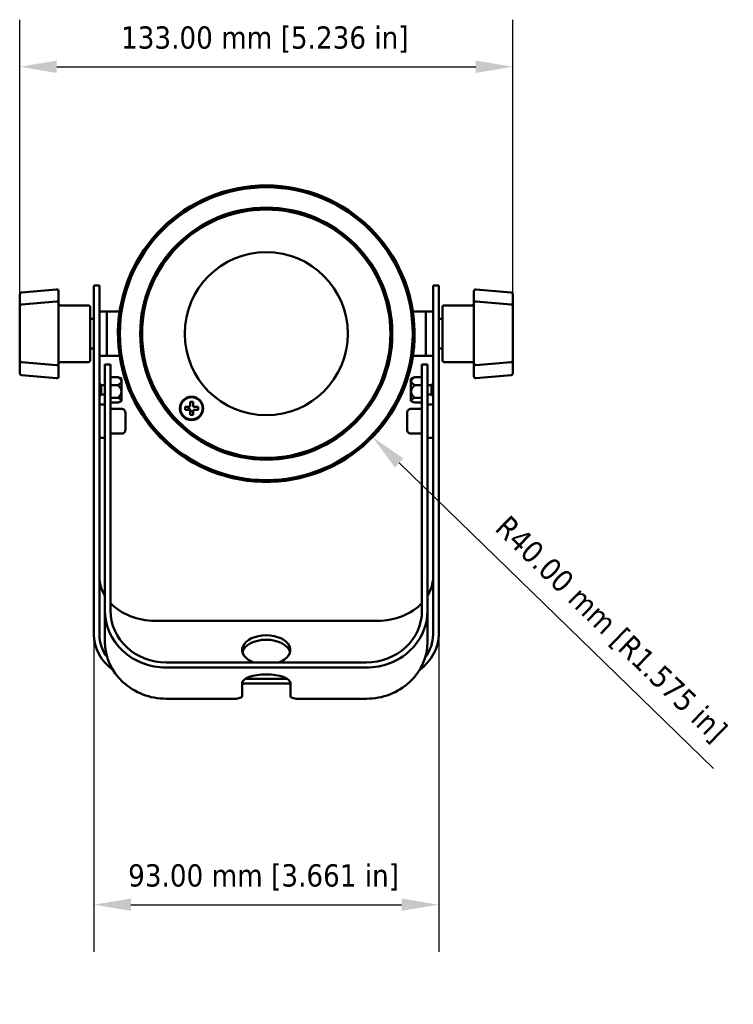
# Model space of a CAD drawing. Header units: millimetres. Extents: x 20 to 1098, y 20 to 844.
# Tile 8 of 20: x 492 to 685, y 276 to 542. Entities that reach past the tile are written whole.
import ezdxf

# ---------------------------------------------------------------- set-up
doc = ezdxf.new("R2010")
doc.units = ezdxf.units.MM
doc.header["$LTSCALE"] = 4
doc.layers.add('Dimension (ISO)', color=7, linetype='Continuous', lineweight=25)
doc.layers.add('Visible (ISO)', color=7, linetype='Continuous', lineweight=50)
doc.styles.add('Note Text (ANSI)', font='tahoma.ttf')
doc.dimstyles.new('Default (ISO)', dxfattribs={"dimscale": 4, "dimtxt": 1.5, "dimasz": 2.5, "dimexe": 3.175, "dimexo": 0, "dimgap": 0.762, "dimtad": 1, "dimrnd": 1e-08, "dimzin": 0, "dimdsep": 46, "dimtxsty": 'Note Text (ANSI)', "dimcen": 0.09, "dimdle": 10, "dimclrd": 256, "dimclre": 256, "dimclrt": 256, "dimazin": 0, "dimtfac": 2.3368, "dimtmove": 0, "dimatfit": 3, "dimfxl": 1, "dimtolj": 1, "dimtzin": 0, "dimlwd": -1, "dimlwe": -1, "dimarcsym": 0})

# ---------------------------------------------------------------- blocks, each defined once
blk = doc.blocks.new('*D8')
at = {"layer": 'Defpoints', "color": 0, "transparency": 16777216}
for p in [(512.3, 384.28), (605.3, 384.28), (605.3, 303.31)]:
    blk.add_point(p, dxfattribs=at)
at = {"layer": 'Dimension (ISO)', "transparency": 16777216}
for p, q in [((512.3, 384.28), (512.3, 290.61)), ((605.3, 384.28), (605.3, 290.61)), ((522.3, 303.31), (595.3, 303.31))]:
    blk.add_line(p, q, dxfattribs=at)
for points in [[(522.3, 304.98), (522.3, 301.65), (512.3, 303.31)], [(595.3, 304.98), (595.3, 301.65), (605.3, 303.31)]]:
    blk.add_solid(points, dxfattribs=at)
at = {"layer": 'Dimension (ISO)', "transparency": 16777216, "insert": (521.55, 314.21), "char_height": 6, "attachment_point": 1, "style": 'Note Text (ANSI)'}
blk.add_mtext('\\A1;93.00 mm [3.661 in]', dxfattribs=at)
blk = doc.blocks.new('*D9')
at = {"layer": 'Defpoints', "color": 0, "transparency": 16777216}
for p in [(558.8, 457.35), (587.47, 429.46)]:
    blk.add_point(p, dxfattribs=at)
at = {"layer": 'Dimension (ISO)', "transparency": 16777216}
blk.add_line((679.4, 340.05), (594.64, 422.49), dxfattribs=at)
blk.add_solid([(595.8, 423.68), (593.48, 421.29), (587.47, 429.46)], dxfattribs=at)
at = {"layer": 'Dimension (ISO)', "transparency": 16777216, "insert": (624.31, 408.83), "char_height": 6, "attachment_point": 1, "rotation": 315.7935, "style": 'Note Text (ANSI)'}
blk.add_mtext('\\A1;R40.00 mm [R1.575 in]', dxfattribs=at)
blk = doc.blocks.new('*D10')
at = {"layer": 'Defpoints', "color": 0, "transparency": 16777216}
for p in [(625.3, 529.36), (492.3, 464.71), (625.3, 464.71)]:
    blk.add_point(p, dxfattribs=at)
at = {"layer": 'Dimension (ISO)', "transparency": 16777216}
for p, q in [((492.3, 464.71), (492.3, 542.06)), ((625.3, 464.71), (625.3, 542.06)), ((502.3, 529.36), (615.3, 529.36))]:
    blk.add_line(p, q, dxfattribs=at)
for points in [[(502.3, 531.02), (502.3, 527.69), (492.3, 529.36)], [(615.3, 531.02), (615.3, 527.69), (625.3, 529.36)]]:
    blk.add_solid(points, dxfattribs=at)
at = {"layer": 'Dimension (ISO)', "transparency": 16777216, "insert": (519.62, 540.25), "char_height": 6, "attachment_point": 1, "style": 'Note Text (ANSI)'}
blk.add_mtext('\\A1;133.00 mm [5.236 in]', dxfattribs=at)

msp = doc.modelspace()

# ---------------------------------------------------------------- linework, layer by layer
at = {"layer": 'Visible (ISO)'}
for p, q in [((512.3, 470.3484), (512.3, 449.4993)), ((512.3, 470.3484), (513.8, 470.3484)), ((513.8, 449.4993), (513.8, 470.3484)), ((603.8, 470.3484), (603.8, 449.4993)), ((605.3, 470.3484), (603.8, 470.3484)), ((605.3, 449.4993), (605.3, 470.3484)), ((492.7564, 468.4534), (502.2564, 469.2845)), ((502.8, 468.7864), (502.8, 467.979)), ((502.8, 465.5443), (502.8, 467.979)), ((614.8, 467.979), (614.8, 468.7864)), ((614.8, 467.979), (614.8, 465.5443)), ((624.8436, 468.4534), (615.3436, 469.2845)), ((492.3, 465.8826), (492.3, 467.4056)), ((492.3, 465.8826), (492.3, 464.8888)), ((492.3, 464.713), (492.3, 464.8888)), ((492.7564, 465.2113), (502.2564, 466.0424)), ((502.8, 465.5443), (502.8, 461.7024)), ((510.8, 464.9984), (503.3, 464.9984)), ((606.8, 464.9984), (614.3, 464.9984)), ((614.8, 461.7024), (614.8, 465.5443)), ((624.8436, 465.2112), (615.3436, 466.0424)), ((625.3, 467.4056), (625.3, 464.713)), ((511.3, 464.4984), (511.3, 450.1984)), ((513.8, 463.3484), (515.8, 463.3484)), ((515.8, 451.3484), (515.8, 463.3484)), ((519.2526, 463.3484), (515.8, 463.3484)), ((515.8, 463.3484), (515.8, 451.3484)), ((601.8, 463.3484), (598.3474, 463.3484)), ((601.8, 451.3484), (601.8, 463.3484)), ((601.8, 451.3484), (601.8, 463.3484)), ((601.8, 463.3484), (603.8, 463.3484)), ((606.3, 450.1984), (606.3, 464.4984)), ((492.3, 459.8407), (492.3, 462.0974)), ((492.3, 459.8407), (492.3, 457.4531)), ((502.8, 453.2723), (502.8, 461.7024)), ((511.3, 461.3484), (512.3, 461.3484)), ((606.3, 461.3484), (605.3, 461.3484)), ((614.8, 461.7024), (614.8, 453.2723)), ((625.3, 462.0973), (625.3, 452.8568)), ((492.3, 456.2443), (492.3, 457.4531)), ((492.3, 456.2444), (492.3, 452.8568)), ((502.8, 453.2723), (502.8, 449.3661)), ((511.3, 453.3484), (512.3, 453.3484)), ((606.3, 453.3484), (605.3, 453.3484)), ((614.8, 449.3661), (614.8, 453.2723)), ((492.3, 447.2464), (492.3, 450.1975)), ((492.7564, 449.6991), (502.2564, 448.868)), ((502.8, 446.6902), (502.8, 449.3661)), ((510.8, 449.6984), (503.3, 449.6984)), ((512.3, 419.9878), (512.3, 449.4993)), ((513.8, 451.3484), (515.8, 451.3484)), ((513.8, 419.9878), (513.8, 449.4993)), ((515.3, 449.0642), (515.3, 448.6468)), ((515.3, 449.0642), (516.8, 449.0642)), ((519.2526, 451.3484), (515.8, 451.3484)), ((516.8, 448.6468), (516.8, 449.0642)), ((601.8, 451.3484), (598.3474, 451.3484)), ((600.8, 449.0642), (600.8, 448.6468)), ((602.3, 449.0642), (600.8, 449.0642)), ((601.8, 451.3484), (603.8, 451.3484)), ((602.3, 448.6468), (602.3, 449.0642)), ((603.8, 449.4993), (603.8, 419.9878)), ((605.3, 449.4993), (605.3, 419.9878)), ((606.8, 449.6984), (614.3, 449.6984)), ((614.8, 449.3661), (614.8, 446.6901)), ((624.8436, 449.6991), (615.3436, 448.868)), ((625.3, 450.193), (625.3, 450.1972)), ((625.3, 450.1933), (625.3, 449.8771)), ((625.3, 448.8219), (625.3, 449.8771)), ((502.8, 446.6902), (502.8, 445.8287)), ((515.3, 444.9699), (515.3, 448.6468)), ((516.8, 444.9699), (516.8, 448.6468)), ((600.8, 448.6468), (600.8, 444.9699)), ((602.3, 448.6468), (602.3, 444.9699)), ((614.8, 445.8287), (614.8, 446.6901)), ((625.3, 448.8219), (625.3, 447.2464)), ((492.7564, 446.1618), (502.2564, 445.3306)), ((514.2737, 443.4524), (513.8, 444.0149)), ((515.3, 444.9699), (515.3, 442.2135)), ((518.8, 445.6277), (516.8, 445.6277)), ((516.8, 442.2135), (516.8, 444.9699)), ((519.8, 445.1665), (519.2829, 445.425)), ((519.8, 439.2383), (519.8, 445.1665)), ((597.8, 445.1665), (598.3171, 445.425)), ((597.8, 439.2383), (597.8, 445.1665)), ((598.8, 445.6277), (600.8, 445.6277)), ((600.8, 444.9699), (600.8, 442.2135)), ((602.3, 442.2135), (602.3, 444.9699)), ((603.3263, 443.4524), (603.8, 444.0149)), ((624.8436, 446.1617), (615.3436, 445.3306)), ((514.2737, 440.9524), (513.8, 440.3899)), ((514.2737, 440.9524), (514.2737, 443.4524)), ((514.2737, 443.4524), (515.3, 443.4524)), ((514.2737, 440.9524), (515.3, 440.9524)), ((515.3, 428.2913), (515.3, 442.2135)), ((518.8, 443.4676), (516.8, 443.4676)), ((516.8, 428.2913), (516.8, 442.2135)), ((598.8, 443.4676), (600.8, 443.4676)), ((600.8, 442.2135), (600.8, 428.2913)), ((603.3263, 443.4524), (602.3, 443.4524)), ((602.3, 442.2135), (602.3, 428.2913)), ((603.3263, 440.9524), (602.3, 440.9524)), ((603.3263, 443.4524), (603.3263, 440.9524)), ((603.3263, 440.9524), (603.8, 440.3899)), ((518.8, 440.0423), (516.8, 440.0423)), ((518.8, 438.777), (516.8, 438.777)), ((519.8, 439.2383), (519.2829, 438.9797)), ((538.2475, 438.9458), (538.2475, 437.8958)), ((539.0475, 438.9458), (538.2475, 438.9458)), ((539.0475, 437.8958), (539.0475, 438.9458)), ((597.8, 439.2383), (598.3171, 438.9797)), ((598.8, 440.0423), (600.8, 440.0423)), ((598.8, 438.777), (600.8, 438.777)), ((513.8, 438.237), (515.3, 438.237)), ((516.8, 437.0724), (519.8, 437.0724)), ((520.8, 436.0123), (520.8, 435.3673)), ((536.8975, 437.5958), (536.8975, 436.7958)), ((537.9475, 437.5958), (536.8975, 437.5958)), ((536.8975, 436.7958), (537.9475, 436.7958)), ((538.2475, 436.4958), (538.2475, 435.4458)), ((539.0475, 435.4458), (539.0475, 436.4958)), ((540.3975, 437.5958), (539.3475, 437.5958)), ((539.3475, 436.7958), (540.3975, 436.7958)), ((540.3975, 436.7958), (540.3975, 437.5958)), ((596.8, 435.3673), (596.8, 436.0123)), ((600.8, 437.0724), (597.8, 437.0724)), ((602.3, 438.237), (603.8, 438.237)), ((520.8, 435.3673), (520.8, 433.092)), ((520.8, 433.092), (520.8, 431.4617)), ((538.2475, 435.4458), (539.0475, 435.4458)), ((596.8, 433.092), (596.8, 435.3673)), ((596.8, 431.4617), (596.8, 433.092)), ((516.8, 430.4016), (519.8, 430.4016)), ((600.8, 430.4016), (597.8, 430.4016)), ((513.8, 429.237), (515.3, 429.237)), ((515.3, 428.2913), (515.3, 427.0386)), ((516.8, 427.0386), (516.8, 428.2913)), ((600.8, 428.2913), (600.8, 427.0386)), ((602.3, 429.237), (603.8, 429.237)), ((602.3, 427.0386), (602.3, 428.2913)), ((515.3, 387.4392), (515.3, 427.0386)), ((516.8, 387.4392), (516.8, 427.0386)), ((600.8, 427.0386), (600.8, 387.4392)), ((602.3, 427.0386), (602.3, 387.4392)), ((512.3, 419.9878), (512.3, 415.0335)), ((513.8, 415.0335), (513.8, 419.9878)), ((603.8, 419.9878), (603.8, 415.0335)), ((605.3, 415.0335), (605.3, 419.9878)), ((512.3, 384.2819), (512.3, 415.0335)), ((513.8, 384.2819), (513.8, 415.0335)), ((603.8, 415.0335), (603.8, 384.2819)), ((605.3, 415.0335), (605.3, 384.2819)), ((515.3, 387.4392), (515.3, 384.2089)), ((516.8, 384.2089), (516.8, 387.4392)), ((600.8, 387.4392), (600.8, 384.2089)), ((602.3, 384.2089), (602.3, 387.4392)), ((512.3, 384.2819), (512.3, 378.3826)), ((513.8, 378.3826), (513.8, 384.2819)), ((515.3, 382.6361), (515.3, 384.2089)), ((515.3, 382.6361), (515.3, 374.2356)), ((516.8, 382.6361), (516.8, 384.2089)), ((600.8, 384.2089), (600.8, 382.6361)), ((602.3, 384.2089), (602.3, 382.6361)), ((602.3, 374.2356), (602.3, 382.6361)), ((603.8, 384.2819), (603.8, 378.3826)), ((605.3, 378.3826), (605.3, 384.2819)), ((588.8, 379.9016), (528.8, 379.9016)), ((512.3, 376.1609), (512.3, 378.3826)), ((513.8, 376.1609), (513.8, 378.3826)), ((603.8, 378.3826), (603.8, 376.1609)), ((605.3, 378.3826), (605.3, 376.1609)), ((531.8, 368.6724), (585.8, 368.6724)), ((531.8, 367.276), (585.8, 367.276)), ((553.0802, 364.2035), (564.5198, 364.2035)), ((552.3, 363.0757), (552.3, 359.606)), ((552.3, 363.0078), (565.3, 363.0078)), ((565.3, 359.606), (565.3, 363.0757)), ((550.3, 358.8755), (531.8, 358.8755)), ((585.8, 358.8755), (567.3, 358.8755))]:
    msp.add_line(p, q, dxfattribs=at)
for centre, radius in [((558.8, 457.3484), 39.4971), ((558.8, 457.3484), 34), ((558.8, 457.3484), 33.5), ((558.8, 457.3484), 22), ((538.6475, 437.1958), 3.15), ((538.6475, 437.1958), 3)]:
    msp.add_circle(centre, radius, dxfattribs=at)
for centre, radius, start, end in [((558.8, 457.3484), 40, 271.581866, 268.418135), ((492.8, 467.9553), 0.5, 95.000003, 179.997816), ((502.3, 468.7864), 0.5, 90.000013, 95.000005), ((502.3, 468.7864), 0.5, 359.999978, 90), ((615.3, 468.7864), 0.5, 90, 180.000023), ((615.3, 468.7864), 0.5, 84.999993, 89.999985), ((624.8, 467.9553), 0.5, 0.002743, 84.999997), ((492.8, 464.7132), 0.5, 95.000003, 179.997161), ((502.3, 465.5443), 0.5, 90.000002, 94.999994), ((502.3, 465.5443), 0.5, 359.999977, 90), ((503.3, 465.4984), 0.5, 180.000012, 270), ((510.8, 464.4984), 0.5, 359.99999, 90), ((606.8, 464.4984), 0.5, 90, 180.000008), ((614.3, 465.4984), 0.5, 270, 359.999664), ((615.3, 465.5443), 0.5, 90, 180.000022), ((615.3, 465.5443), 0.5, 85.000013, 90.000005), ((624.8, 464.7131), 0.5, 0.001351, 84.999997), ((492.8, 464.4676), 0.5, 180, 180.007164), ((492.8, 450.1972), 0.5, 180.002695, 264.999997), ((502.3, 449.3661), 0.5, 270, 0.00002), ((503.3, 449.1984), 0.5, 90, 179.999988), ((510.8, 450.1984), 0.5, 270, 0.000008), ((606.8, 450.1984), 0.5, 179.99999, 270), ((614.3, 449.1984), 0.5, 0.000337, 90), ((615.3, 449.3661), 0.5, 179.999977, 270), ((624.8, 450.1972), 0.5, 275.000003, 359.997204), ((624.8, 450.381), 0.5, 0, 0.016556), ((492.8, 446.6599), 0.5, 180.00205, 264.999997), ((502.3, 449.3661), 0.5, 265.000014, 270.000006), ((615.3, 449.3661), 0.5, 270.000001, 274.999993), ((624.8, 446.6598), 0.5, 275.000003, 359.999223), ((502.3, 445.8287), 0.5, 264.999992, 269.999984), ((502.3, 445.8287), 0.5, 270, 0.000022), ((615.3, 445.8287), 0.5, 179.999978, 270), ((615.3, 445.8287), 0.5, 270.000013, 275.000005), ((558.8, 457.3484), 29, 222.931397, 227.068604), ((537.9475, 437.8958), 0.3, 270, 0), ((537.9475, 436.4958), 0.3, 0, 90), ((539.3475, 437.8958), 0.3, 180, 270), ((539.3475, 436.4958), 0.3, 90, 180), ((558.8, 457.3484), 40, 268.418135, 268.438027), ((558.8, 416.3331), 1.5, 136.581858, 136.625885), ((558.8, 416.3331), 1.5, 43.374115, 43.418143), ((558.8, 457.3484), 40, 271.561973, 271.581866)]:
    msp.add_arc(centre, radius, start, end, dxfattribs=at)
for centre, major_axis, ratio, start_param, end_param in [((528.8, 391.8589), (-15, 0), 0.79715718, 0, 0.45102681), ((588.8, 391.8589), (15, 0), 0.79715718, 5.8321585, 6.28318531), ((531.8, 382.6361), (-16.5, 0), 0.9309132, 0, 1.57079633), ((528.8, 391.8589), (-15, 0), 0.79715718, 0.64350111, 1.57079633), ((531.8, 382.6361), (-15, 0), 0.9309132, 0, 1.57079633), ((585.8, 382.6361), (15, 0), 0.9309132, 4.71238898, 6.28318531), ((585.8, 382.6361), (16.5, 0), 0.9309132, 4.71238898, 6.28318531), ((588.8, 391.8589), (-15, 0), 0.79715718, 1.57079633, 2.49809154), ((528.8, 376.1609), (-16.5, 0), 0.79715718, 0, 0.81603691), ((528.8, 376.1609), (-15, 0), 0.79715718, 0, 0.54028493), ((558.8, 372.0525), (6.5, 0), 0.60377184, 5.24537529, 10.46258797), ((558.8, 370.8568), (6.5, 0), 0.60377184, 0.15293727, 2.98865538), ((588.8, 376.1609), (16.5, 0), 0.79715718, 5.4671484, 6.28318531), ((588.8, 376.1609), (15, 0), 0.79715718, 5.74290038, 6.28318531), ((531.8, 374.2356), (-16.5, 0), 0.9309132, 0, 1.57079633), ((585.8, 374.2356), (16.5, 0), 0.9309132, 4.71238898, 6.28318531), ((558.8, 363.0757), (6.5, 0), 0.36524049, 0, 3.14159265), ((550.3, 359.606), (2, 0), 0.36524049, 4.71238898, 6.28318531), ((567.3, 359.606), (-2, 0), 0.36524049, 0, 1.57079633)]:
    msp.add_ellipse(centre, major_axis=major_axis, ratio=ratio, start_param=start_param, end_param=end_param, dxfattribs=at)
for points, knots in [([(492.3, 467.4056), (492.3, 467.4656), (492.3, 467.521), (492.3, 467.572), (492.3, 467.5975), (492.3, 467.6218), (492.3, 467.645), (492.3, 467.6683), (492.3, 467.6895), (492.3, 467.7113), (492.3, 467.7987), (492.3, 467.8632), (492.3, 467.9043), (492.3, 467.9351), (492.3, 467.952), (492.3, 467.9549), (492.3, 467.9552), (492.3, 467.9553), (492.3, 467.9553)], [0, 0, 0, 0, 0.0625, 0.0625, 0.0625, 0.09375, 0.09375, 0.09375, 0.125, 0.125, 0.125, 0.25, 0.25, 0.25, 0.34375, 0.34375, 0.34375, 0.353591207, 0.353591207, 0.353591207, 0.353591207]), ([(625.3, 467.9553), (625.3, 467.9554), (625.3, 467.9383), (625.3, 467.9043), (625.3, 467.8735), (625.3, 467.8296), (625.3, 467.7726), (625.3, 467.7536), (625.3, 467.7322), (625.3, 467.7113), (625.3, 467.6277), (625.3, 467.5259), (625.3, 467.4056)], [0.646372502, 0.646372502, 0.646372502, 0.646372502, 0.75, 0.75, 0.75, 0.84375, 0.84375, 0.84375, 0.875, 0.875, 0.875, 1, 1, 1, 1]), ([(492.3, 462.0974), (492.3, 462.1703), (492.3, 462.2453), (492.3, 462.3222), (492.3, 462.3607), (492.3, 462.3996), (492.3, 462.439), (492.3, 462.4785), (492.3, 462.5167), (492.3, 462.5588), (492.3, 462.7272), (492.3, 462.8985), (492.3, 463.0704), (492.3, 463.1994), (492.3, 463.3255), (492.3, 463.4488), (492.3, 463.4899), (492.3, 463.5325), (492.3, 463.5711), (492.3, 463.7257), (492.3, 463.87), (492.3, 464.0024), (492.3, 464.1017), (492.3, 464.1921), (492.3, 464.2734), (492.3, 464.3005), (492.3, 464.3257), (492.3, 464.3518), (492.3, 464.4562), (492.3, 464.5391), (492.3, 464.5998), (492.3, 464.6453), (492.3, 464.6772), (492.3, 464.6953), (492.3, 464.7014), (492.3, 464.7061), (492.3, 464.7089), (492.3, 464.7118), (492.3, 464.7132), (492.3, 464.7132)], [0, 0, 0, 0, 0.0625, 0.0625, 0.0625, 0.09375, 0.09375, 0.09375, 0.125, 0.125, 0.125, 0.25, 0.25, 0.25, 0.34375, 0.34375, 0.34375, 0.375, 0.375, 0.375, 0.5, 0.5, 0.5, 0.59375, 0.59375, 0.59375, 0.625, 0.625, 0.625, 0.75, 0.75, 0.75, 0.84375, 0.84375, 0.84375, 0.875, 0.875, 0.875, 0.906065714, 0.906065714, 0.906065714, 0.906065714]), ([(625.3, 464.7132), (625.3, 464.7131), (625.3, 464.7119), (625.3, 464.7089), (625.3, 464.697), (625.3, 464.6604), (625.3, 464.5998), (625.3, 464.5543), (625.3, 464.4964), (625.3, 464.4262), (625.3, 464.4028), (625.3, 464.3768), (625.3, 464.3518), (625.3, 464.2518), (625.3, 464.1348), (625.3, 464.0024), (625.3, 463.9031), (625.3, 463.7974), (625.3, 463.6853), (625.3, 463.648), (625.3, 463.6114), (625.3, 463.5711), (625.3, 463.41), (625.3, 463.2424), (625.3, 463.0704), (625.3, 462.9414), (625.3, 462.8133), (625.3, 462.6859), (625.3, 462.6434), (625.3, 462.5991), (625.3, 462.5588), (625.3, 462.3975), (625.3, 462.2436), (625.3, 462.0973)], [0.093984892, 0.093984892, 0.093984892, 0.093984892, 0.125, 0.125, 0.125, 0.25, 0.25, 0.25, 0.34375, 0.34375, 0.34375, 0.375, 0.375, 0.375, 0.5, 0.5, 0.5, 0.59375, 0.59375, 0.59375, 0.625, 0.625, 0.625, 0.75, 0.75, 0.75, 0.84375, 0.84375, 0.84375, 0.875, 0.875, 0.875, 1, 1, 1, 1]), ([(492.3, 450.1972), (492.3, 450.1972), (492.3, 450.1975), (492.3, 450.1979), (492.3, 450.1991), (492.3, 450.2015), (492.3, 450.2057), (492.3, 450.2224), (492.3, 450.2637), (492.3, 450.3289), (492.3, 450.3778), (492.3, 450.4389), (492.3, 450.5122), (492.3, 450.5366), (492.3, 450.5636), (492.3, 450.5895), (492.3, 450.6932), (492.3, 450.8134), (492.3, 450.9486), (492.3, 451.0499), (492.3, 451.1573), (492.3, 451.2709), (492.3, 451.3087), (492.3, 451.3457), (492.3, 451.3864), (492.3, 451.5492), (492.3, 451.7178), (492.3, 451.8901), (492.3, 452.0193), (492.3, 452.1472), (492.3, 452.274), (492.3, 452.3163), (492.3, 452.3604), (492.3, 452.4004), (492.3, 452.5607), (492.3, 452.7129), (492.3, 452.8568)], [0.081259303, 0.081259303, 0.081259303, 0.081259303, 0.09375, 0.09375, 0.09375, 0.125, 0.125, 0.125, 0.25, 0.25, 0.25, 0.34375, 0.34375, 0.34375, 0.375, 0.375, 0.375, 0.5, 0.5, 0.5, 0.59375, 0.59375, 0.59375, 0.625, 0.625, 0.625, 0.75, 0.75, 0.75, 0.84375, 0.84375, 0.84375, 0.875, 0.875, 0.875, 1, 1, 1, 1]), ([(625.3, 452.8568), (625.3, 452.785), (625.3, 452.711), (625.3, 452.635), (625.3, 452.5969), (625.3, 452.5584), (625.3, 452.5193), (625.3, 452.4802), (625.3, 452.4422), (625.3, 452.4004), (625.3, 452.2331), (625.3, 452.0623), (625.3, 451.89), (625.3, 451.7608), (625.3, 451.6341), (625.3, 451.5098), (625.3, 451.4684), (625.3, 451.4254), (625.3, 451.3864), (625.3, 451.2303), (625.3, 451.0837), (625.3, 450.9486), (625.3, 450.8472), (625.3, 450.7545), (625.3, 450.6706), (625.3, 450.6426), (625.3, 450.6166), (625.3, 450.5895), (625.3, 450.4813), (625.3, 450.3941), (625.3, 450.3289), (625.3, 450.28), (625.3, 450.2446), (625.3, 450.2229), (625.3, 450.2156), (625.3, 450.2097), (625.3, 450.2056), (625.3, 450.2), (625.3, 450.1972), (625.3, 450.1971)], [0, 0, 0, 0, 0.0625, 0.0625, 0.0625, 0.09375, 0.09375, 0.09375, 0.125, 0.125, 0.125, 0.25, 0.25, 0.25, 0.34375, 0.34375, 0.34375, 0.375, 0.375, 0.375, 0.5, 0.5, 0.5, 0.59375, 0.59375, 0.59375, 0.625, 0.625, 0.625, 0.75, 0.75, 0.75, 0.84375, 0.84375, 0.84375, 0.875, 0.875, 0.875, 0.918802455, 0.918802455, 0.918802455, 0.918802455]), ([(492.3, 446.6598), (492.3, 446.6598), (492.3, 446.6811), (492.3, 446.7235), (492.3, 446.7578), (492.3, 446.8051), (492.3, 446.8653), (492.3, 446.8854), (492.3, 446.9079), (492.3, 446.9298), (492.3, 447.0174), (492.3, 447.1229), (492.3, 447.2464)], [0.634208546, 0.634208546, 0.634208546, 0.634208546, 0.75, 0.75, 0.75, 0.84375, 0.84375, 0.84375, 0.875, 0.875, 0.875, 1, 1, 1, 1]), ([(625.3, 447.2464), (625.3, 447.1847), (625.3, 447.1276), (625.3, 447.0748), (625.3, 447.0485), (625.3, 447.0232), (625.3, 446.999), (625.3, 446.9749), (625.3, 446.9527), (625.3, 446.9298), (625.3, 446.8383), (625.3, 446.7693), (625.3, 446.7235), (625.3, 446.6891), (625.3, 446.6687), (625.3, 446.6621), (625.3, 446.6606), (625.3, 446.6599), (625.3, 446.6599)], [0, 0, 0, 0, 0.0625, 0.0625, 0.0625, 0.09375, 0.09375, 0.09375, 0.125, 0.125, 0.125, 0.25, 0.25, 0.25, 0.34375, 0.34375, 0.34375, 0.36561634, 0.36561634, 0.36561634, 0.36561634]), ([(519.8, 437.0724), (519.9, 437.0724), (520.0013, 437.056), (520.1937, 436.993), (520.287, 436.9446), (520.4541, 436.822), (520.5297, 436.7458), (520.6556, 436.5721), (520.7064, 436.4721), (520.7603, 436.3118), (520.7749, 436.2536), (520.7902, 436.1619), (520.7943, 436.1287), (520.7968, 436.0953)], [0, 0, 0, 0, 0.03001175, 0.03001175, 0.060800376, 0.060800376, 0.092361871, 0.092361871, 0.1255048, 0.1255048, 0.143535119, 0.143535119, 0.153660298, 0.153660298, 0.153660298, 0.153660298]), ([(596.8, 436.0123), (596.8, 436.0527), (596.8023, 436.0931), (596.8111, 436.173), (596.8176, 436.2125), (596.8428, 436.3265), (596.8671, 436.4002), (596.9416, 436.5657), (596.9987, 436.6562), (597.1371, 436.8139), (597.2196, 436.883), (597.4006, 436.9907), (597.5015, 437.0302), (597.6688, 437.0655), (597.7345, 437.0724), (597.8, 437.0724)], [0, 0, 0, 0, 0.012237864, 0.012237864, 0.024334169, 0.024334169, 0.047579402, 0.047579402, 0.079177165, 0.079177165, 0.110806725, 0.110806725, 0.142475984, 0.142475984, 0.162111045, 0.162111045, 0.162111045, 0.162111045]), ([(520.8, 431.4617), (520.8, 431.4214), (520.7977, 431.3809), (520.7889, 431.3011), (520.7824, 431.2616), (520.7572, 431.1476), (520.7329, 431.0738), (520.6584, 430.9084), (520.6013, 430.8179), (520.4629, 430.6602), (520.3804, 430.5911), (520.1994, 430.4834), (520.0985, 430.4438), (519.9312, 430.4086), (519.8655, 430.4016), (519.8, 430.4016)], [0, 0, 0, 0, 0.012237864, 0.012237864, 0.024334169, 0.024334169, 0.047579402, 0.047579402, 0.079177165, 0.079177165, 0.110806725, 0.110806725, 0.142475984, 0.142475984, 0.162111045, 0.162111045, 0.162111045, 0.162111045]), ([(597.8, 430.4016), (597.7, 430.4016), (597.5987, 430.418), (597.4063, 430.481), (597.313, 430.5295), (597.1459, 430.652), (597.0703, 430.7282), (596.9444, 430.9019), (596.8936, 431.002), (596.8397, 431.1623), (596.8251, 431.2204), (596.8052, 431.3394), (596.8001, 431.4007), (596.8, 431.4617)], [0, 0, 0, 0, 0.03001175, 0.03001175, 0.060800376, 0.060800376, 0.092361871, 0.092361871, 0.1255048, 0.1255048, 0.143535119, 0.143535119, 0.162041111, 0.162041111, 0.162041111, 0.162041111]), ([(559.9042, 417.3636), (559.8803, 417.3644), (559.8559, 417.3651), (559.7471, 417.3685), (559.6502, 417.3714), (559.4298, 417.3776), (559.313, 417.3807), (559.1067, 417.3841), (559.0558, 417.3848), (558.9684, 417.3856), (558.9375, 417.3859), (558.8718, 417.3862), (558.837, 417.3863), (558.763, 417.3863), (558.7282, 417.3862), (558.6625, 417.3859), (558.6316, 417.3856), (558.5442, 417.3848), (558.4933, 417.3841), (558.287, 417.3807), (558.1702, 417.3776), (557.9498, 417.3714), (557.8529, 417.3685), (557.7441, 417.3651), (557.7197, 417.3644), (557.6958, 417.3636)], [1.059691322, 1.059691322, 1.059691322, 1.059691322, 1.084768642, 1.084768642, 1.170614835, 1.170614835, 1.256461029, 1.256461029, 1.278665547, 1.278665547, 1.289767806, 1.289767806, 1.300870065, 1.300870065, 1.311972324, 1.311972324, 1.323074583, 1.323074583, 1.345279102, 1.345279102, 1.431125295, 1.431125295, 1.516971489, 1.516971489, 1.542048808, 1.542048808, 1.542048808, 1.542048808]), ([(557.7097, 417.3632), (557.7353, 417.3625), (557.7613, 417.3618), (557.8714, 417.3591), (557.9675, 417.3569), (558.1855, 417.3529), (558.2999, 417.3512), (558.5033, 417.3494), (558.5519, 417.3491), (558.6358, 417.3487), (558.6656, 417.3486), (558.7292, 417.3484), (558.7631, 417.3484), (558.8369, 417.3484), (558.8708, 417.3484), (558.9344, 417.3486), (558.9642, 417.3487), (559.0481, 417.3491), (559.0967, 417.3494), (559.3001, 417.3512), (559.4145, 417.3529), (559.6325, 417.3569), (559.7286, 417.3591), (559.8387, 417.3618), (559.8647, 417.3625), (559.8903, 417.3632)], [1.058443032, 1.058443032, 1.058443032, 1.058443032, 1.08626045, 1.08626045, 1.175063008, 1.175063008, 1.263865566, 1.263865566, 1.28599751, 1.28599751, 1.297063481, 1.297063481, 1.308129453, 1.308129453, 1.319195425, 1.319195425, 1.330261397, 1.330261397, 1.35239334, 1.35239334, 1.441195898, 1.441195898, 1.529998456, 1.529998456, 1.557815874, 1.557815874, 1.557815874, 1.557815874])]:
    msp.add_open_spline(points, degree=3, knots=knots, dxfattribs=at)
for points, weights in [([(518.8, 445.6277), (519.0875, 445.5227), (519.2829, 445.425)], [1.23205080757, 1.26007519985, 1.27985855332]), ([(518.8, 443.4676), (520.5321, 444.5477), (518.8, 445.6277)], [1.23205080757, 1.42264973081, 1.23205080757]), ([(598.8, 443.4676), (597.0679, 444.5477), (598.8, 445.6277)], [1.23205080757, 1.42264973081, 1.23205080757]), ([(598.8, 445.6277), (598.5125, 445.5227), (598.3171, 445.425)], [1.23205080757, 1.26007519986, 1.27985855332]), ([(518.8, 440.0423), (520.5321, 441.7549), (518.8, 443.4676)], [1.23205080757, 1.42264973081, 1.23205080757]), ([(598.8, 440.0423), (597.0679, 441.7549), (598.8, 443.4676)], [1.23205080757, 1.42264973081, 1.23205080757]), ([(518.8, 438.777), (520.5321, 439.4096), (518.8, 440.0423)], [1.23205080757, 1.42264973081, 1.23205080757]), ([(598.8, 438.777), (597.0679, 439.4096), (598.8, 440.0423)], [1.23205080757, 1.42264973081, 1.23205080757])]:
    msp.add_rational_spline(points, weights, degree=2, dxfattribs=at)

# ---------------------------------------------------------------- dimensions: what is measured, and where the dimension line sits
at = {"layer": 'Dimension (ISO)'}
for base, p1, p2, text, picture, middle in [((625.3, 529.3562), (492.3, 464.7132), (625.3, 464.7132), '<> mm [5.236 in]', '*D10', (558.8, 529.3562)), ((605.3, 303.3125), (512.3, 384.2819), (605.3, 384.2819), '<> mm [3.661 in]', '*D8', (558.8, 303.3125))]:
    dim = msp.add_linear_dim(base=base, p1=p1, p2=p2, angle=180, text=text, dimstyle='Default (ISO)', override={"dimgap": 0.762, "dimdec": 2, "dimpost": '', "dimtol": 0, "dimlim": 0, "dimtp": 0, "dimtm": 0, "dimtdec": 2, "dimtofl": 0, "dimatfit": 1}, dxfattribs=at)
    dim.commit()
    dim.dimension.update_dxf_attribs({"geometry": picture, "text_midpoint": middle, "dimtype": 160})
dim = msp.add_radius_dim(center=(558.8, 457.3484), mpoint=(587.4732, 429.4585), text='<> mm [R1.575 in]', dimstyle='Default (ISO)', override={"dimgap": 0.762, "dimdec": 2, "dimlfac": 1, "dimpost": '', "dimcen": 0, "dimtol": 0, "dimlim": 0, "dimtp": 0, "dimtm": 0, "dimtdec": 2, "dimtofl": 0}, dxfattribs=at)
dim.commit()
dim.dimension.update_dxf_attribs({"geometry": '*D9', "text_midpoint": (646.96, 371.5969), "dimtype": 164})

doc.saveas('drawing.dxf')
